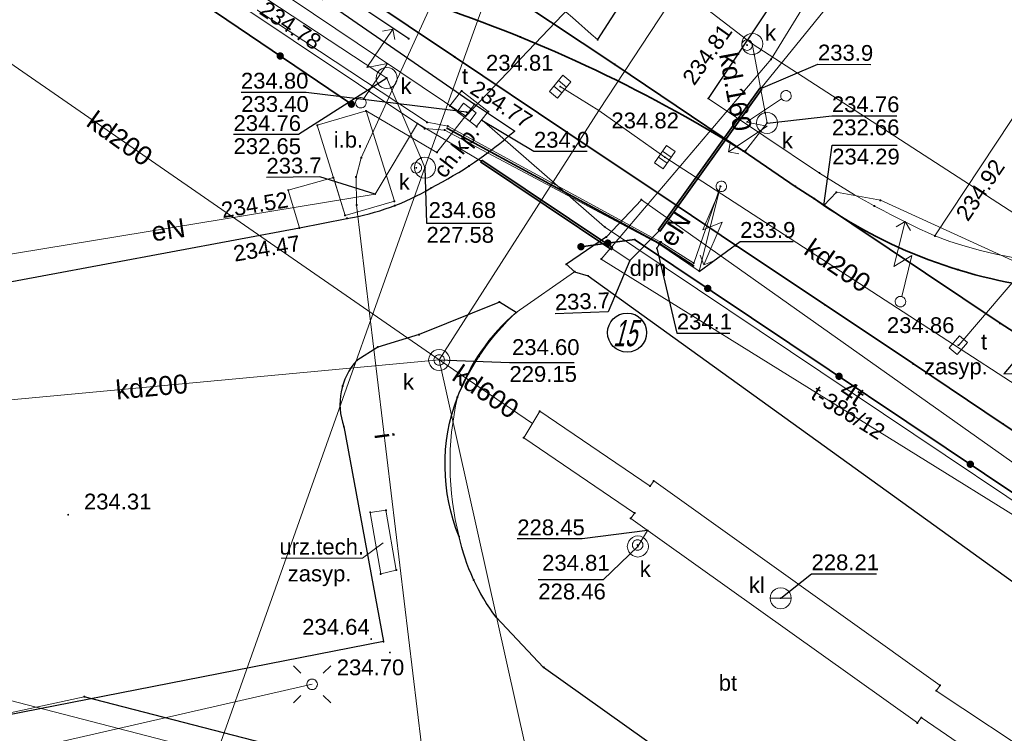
# Model space of a CAD drawing. Header units: metres. Extents: x 6603648 to 6604252, y 5739748 to 5740166.
# Tile 16 of 98: x 6603745 to 6603792, y 5739862 to 5739896. Entities that reach past the tile are written whole.
import ezdxf
from ezdxf.enums import TextEntityAlignment as Align

# ---------------------------------------------------------------- set-up
doc = ezdxf.new("R2010")
doc.units = ezdxf.units.M
doc.layers.get('0').update_dxf_attribs({"color": 252, "linetype": 'CONTINUOUS'})
for name, color, linetype, lineweight in [('GSLKOG', 252, 'CONTINUOUS', 35), ('GSLKOU', 252, 'CONTINUOUS', 18), ('GSLKRW', 252, 'CONTINUOUS', 25), ('GSLTTR', 252, 'CONTINUOUS', 35), ('GSPPRB', 252, 'CONTINUOUS', 18), ('GSPWPS', 252, 'CONTINUOUS', 13), ('GSPWPS_O', 252, 'CONTINUOUS', 13), ('GSSIIN', 252, 'CONTINUOUS', 18), ('GSSIIN_O', 252, 'CONTINUOUS', 18), ('GSSINN', 252, 'CONTINUOUS', 18), ('GSSINN_O', 252, 'CONTINUOUS', 18), ('GSSKOA', 252, 'CONTINUOUS', 18), ('GSSKOD', 252, 'CONTINUOUS', 18), ('GSSKOD_O', 252, 'CONTINUOUS', 18), ('GULENN', 252, 'CONTINUOUS', 18), ('GULENN_O', 252, 'CONTINUOUS', 18), ('GULEOR', 252, 'CONTINUOUS', 35), ('GULESN', 252, 'CONTINUOUS', 18), ('GULIPR', 252, 'CONTINUOUS', 18), ('GULIPR_O', 252, 'CONTINUOUS', 18), ('GULKDP', 252, 'CONTINUOUS', 18), ('GULKDP_O', 252, 'CONTINUOUS', 18), ('GULKOP', 252, 'CONTINUOUS', 18), ('GULKSP', 252, 'CONTINUOUS', 18), ('GULTPR', 252, 'CONTINUOUS', 18), ('GULTPR_O', 252, 'CONTINUOUS', 18), ('GUPENP_O', 252, 'CONTINUOUS', 18), ('GUPISL', 252, 'CONTINUOUS', 18), ('GUPKKS', 252, 'CONTINUOUS', 18), ('GUPKOL', 252, 'CONTINUOUS', 18), ('GUPKOL_O', 252, 'CONTINUOUS', 18), ('GUPKSD', 252, 'CONTINUOUS', 18), ('GUPKSD_O', 252, 'CONTINUOUS', 18), ('GUPKWZ', 252, 'CONTINUOUS', 18), ('GUPKWZ_O', 252, 'CONTINUOUS', 18), ('GUPTWZ', 252, 'CONTINUOUS', 18), ('GUPTWZ_O', 252, 'CONTINUOUS', 18), ('GUSIKP', 252, 'CONTINUOUS', 18), ('GZLTPR', 252, 'CONTINUOUS', 18), ('GZLTPR_O', 252, 'CONTINUOUS', 18)]:
    doc.layers.add(name, color=color, linetype=linetype, lineweight=lineweight)
for name, color, linetype in [('GUPESH', 252, 'CONTINUOUS'), ('GUPESH_O', 252, 'CONTINUOUS'), ('GUPKSH', 252, 'CONTINUOUS'), ('GUPKSH_O', 252, 'CONTINUOUS'), ('GUPTSH', 252, 'CONTINUOUS'), ('GUPTSH_O', 252, 'CONTINUOUS'), ('GUPZSH', 252, 'CONTINUOUS')]:
    doc.layers.add(name, color=color, linetype=linetype)
doc.styles.add('Arial', font='arial.ttf')
doc.styles.add('GEOS_050', font='GEOS_050', dxfattribs={"oblique": 15, "height": 2.5})

# ---------------------------------------------------------------- blocks, each defined once
blk = doc.blocks.new('GSPPRB0')
blk.add_lwpolyline([(-0.007955, 0.0225), (0.007955, 0.0225), (0.0225, 0.007955), (0.0225, -0.007955), (0.007955, -0.0225), (-0.007955, -0.0225), (-0.0225, -0.007955), (-0.0225, 0.007955)], close=True)
blk = doc.blocks.new('GSPWPS1')
blk.add_hatch(color=256).paths.add_polyline_path([(0, 0.045), (-0.011647, 0.043467), (-0.0225, 0.038971), (-0.03182, 0.03182), (-0.038971, 0.0225), (-0.043467, 0.011647), (-0.045, 0), (-0.043467, -0.011647), (-0.038971, -0.0225), (-0.03182, -0.03182), (-0.0225, -0.038971), (-0.011647, -0.043467), (0, -0.045), (0.011647, -0.043467), (0.0225, -0.038971), (0.03182, -0.03182), (0.038971, -0.0225), (0.043467, -0.011647), (0.045, 0), (0.043467, 0.011647), (0.038971, 0.0225), (0.03182, 0.03182), (0.0225, 0.038971), (0.011647, 0.043467)])
blk = doc.blocks.new('GUPISL1_5')
for points in [[(3.396745, 1.05234), (3.75, 0.7), (3.396745, 0.34766)], [(0.25, 0), (2.25, 0), (1.55, 0.7), (3.75, 0.7)]]:
    blk.add_lwpolyline(points)
blk.add_lwpolyline([(0.25, 0), (0.241481, -0.064705), (0.216506, -0.125), (0.176777, -0.176777), (0.125, -0.216506), (0.064705, -0.241481), (0, -0.25), (-0.064705, -0.241481), (-0.125, -0.216506), (-0.176777, -0.176777), (-0.216506, -0.125), (-0.241481, -0.064705), (-0.25, 0), (-0.241481, 0.064705), (-0.216506, 0.125), (-0.176777, 0.176777), (-0.125, 0.216506), (-0.064705, 0.241481), (0, 0.25), (0.064705, 0.241481), (0.125, 0.216506), (0.176777, 0.176777), (0.216506, 0.125), (0.241481, 0.064705)], close=True)
blk = doc.blocks.new('GUPISL1_4')
blk.add_lwpolyline([(0.25, 0), (0.241481, -0.064705), (0.216506, -0.125), (0.176777, -0.176777), (0.125, -0.216506), (0.064705, -0.241481), (0, -0.25), (-0.064705, -0.241481), (-0.125, -0.216506), (-0.176777, -0.176777), (-0.216506, -0.125), (-0.241481, -0.064705), (-0.25, 0), (-0.241481, 0.064705), (-0.216506, 0.125), (-0.176777, 0.176777), (-0.125, 0.216506), (-0.064705, 0.241481), (0, 0.25), (0.064705, 0.241481), (0.125, 0.216506), (0.176777, 0.176777), (0.216506, 0.125), (0.241481, 0.064705)], close=True)
blk = doc.blocks.new('GUPISL1_10')
for points in [[(-0.883883, 0.883883), (-0.53033, 0.53033)], [(0.883883, 0.883883), (0.53033, 0.53033)], [(-0.883883, -0.883883), (-0.53033, -0.53033)], [(0.883883, -0.883883), (0.53033, -0.53033)]]:
    blk.add_lwpolyline(points)
blk.add_lwpolyline([(0.25, 0), (0.234922, -0.085505), (0.19151, -0.160697), (0.125, -0.216507), (0.064705, -0.241482), (0, -0.25), (-0.064705, -0.241482), (-0.125, -0.216507), (-0.183262, -0.170042), (-0.225242, -0.10847), (-0.247207, -0.03726), (-0.247207, 0.03726), (-0.225242, 0.10847), (-0.183262, 0.170042), (-0.125, 0.216507), (-0.05563, 0.243732), (0.018682, 0.2493), (0.091335, 0.232718), (0.155872, 0.195458), (0.20656, 0.14083), (0.238893, 0.07369)], close=True)
blk = doc.blocks.new('GUPESH1')
blk.add_hatch(color=256).paths.add_polyline_path([(0, 0.045), (-0.011647, 0.043467), (-0.0225, 0.038971), (-0.03182, 0.03182), (-0.038971, 0.0225), (-0.043467, 0.011647), (-0.045, 0), (-0.043467, -0.011647), (-0.038971, -0.0225), (-0.03182, -0.03182), (-0.0225, -0.038971), (-0.011647, -0.043467), (0, -0.045), (0.011647, -0.043467), (0.0225, -0.038971), (0.03182, -0.03182), (0.038971, -0.0225), (0.043467, -0.011647), (0.045, 0), (0.043467, 0.011647), (0.038971, 0.0225), (0.03182, 0.03182), (0.0225, 0.038971), (0.011647, 0.043467)])
blk = doc.blocks.new('GUPKOL1')
blk.add_lwpolyline([(0.5, 0), (0.482963, -0.12941), (0.433013, -0.25), (0.353553, -0.353553), (0.25, -0.433013), (0.12941, -0.482963), (0, -0.5), (-0.12941, -0.482963), (-0.25, -0.433013), (-0.353553, -0.353553), (-0.433013, -0.25), (-0.482963, -0.12941), (-0.5, 0), (-0.482963, 0.12941), (-0.433013, 0.25), (-0.353553, 0.353553), (-0.25, 0.433013), (-0.12941, 0.482963), (0, 0.5), (0.12941, 0.482963), (0.25, 0.433013), (0.353553, 0.353553), (0.433013, 0.25), (0.482963, 0.12941)], close=True)
blk.add_lwpolyline([(0, 0.5), (0, -0.5)])
blk = doc.blocks.new('GUPKKS1')
blk.add_lwpolyline([(0.5, -0.25), (-0.5, -0.25), (-0.5, 0.25), (0.5, 0.25)], close=True)
for points in [[(-0.175, -0.25), (-0.175, 0.25)], [(0.175, -0.25), (0.175, 0.25)]]:
    blk.add_lwpolyline(points)
blk = doc.blocks.new('GUPKWZ1_1')
blk.add_lwpolyline([(0.25, 0), (0.241481, -0.064705), (0.216506, -0.125), (0.176777, -0.176777), (0.125, -0.216506), (0.064705, -0.241481), (0, -0.25), (-0.064705, -0.241481), (-0.125, -0.216506), (-0.176777, -0.176777), (-0.216506, -0.125), (-0.241481, -0.064705), (-0.25, 0), (-0.241481, 0.064705), (-0.216506, 0.125), (-0.176777, 0.176777), (-0.125, 0.216506), (-0.064705, 0.241481), (0, 0.25), (0.064705, 0.241481), (0.125, 0.216506), (0.176777, 0.176777), (0.216506, 0.125), (0.241481, 0.064705)], close=True)
blk = doc.blocks.new('GUPKSD1_1')
blk.add_lwpolyline([(0.5, 0), (0.482963, -0.12941), (0.433013, -0.25), (0.353553, -0.353553), (0.25, -0.433013), (0.12941, -0.482963), (0, -0.5), (-0.12941, -0.482963), (-0.25, -0.433013), (-0.353553, -0.353553), (-0.433013, -0.25), (-0.482963, -0.12941), (-0.5, 0), (-0.482963, 0.12941), (-0.433013, 0.25), (-0.353553, 0.353553), (-0.25, 0.433013), (-0.12941, 0.482963), (0, 0.5), (0.12941, 0.482963), (0.25, 0.433013), (0.353553, 0.353553), (0.433013, 0.25), (0.482963, 0.12941)], close=True)
blk = doc.blocks.new('GUPTWZ1_3')
blk.add_lwpolyline([(0.375, -0.25), (-0.375, -0.25), (-0.375, 0.25), (0.375, 0.25)], close=True)
blk = doc.blocks.new('GUPTSH1')
blk.add_hatch(color=256).paths.add_polyline_path([(0, 0.045), (-0.011647, 0.043467), (-0.0225, 0.038971), (-0.03182, 0.03182), (-0.038971, 0.0225), (-0.043467, 0.011647), (-0.045, 0), (-0.043467, -0.011647), (-0.038971, -0.0225), (-0.03182, -0.03182), (-0.0225, -0.038971), (-0.011647, -0.043467), (0, -0.045), (0.011647, -0.043467), (0.0225, -0.038971), (0.03182, -0.03182), (0.038971, -0.0225), (0.043467, -0.011647), (0.045, 0), (0.043467, 0.011647), (0.038971, 0.0225), (0.03182, 0.03182), (0.0225, 0.038971), (0.011647, 0.043467)])
blk = doc.blocks.new('GUPKSH1')
blk.add_hatch(color=256).paths.add_polyline_path([(0, 0.045), (-0.011647, 0.043467), (-0.0225, 0.038971), (-0.03182, 0.03182), (-0.038971, 0.0225), (-0.043467, 0.011647), (-0.045, 0), (-0.043467, -0.011647), (-0.038971, -0.0225), (-0.03182, -0.03182), (-0.0225, -0.038971), (-0.011647, -0.043467), (0, -0.045), (0.011647, -0.043467), (0.0225, -0.038971), (0.03182, -0.03182), (0.038971, -0.0225), (0.043467, -0.011647), (0.045, 0), (0.043467, 0.011647), (0.038971, 0.0225), (0.03182, 0.03182), (0.0225, 0.038971), (0.011647, 0.043467)])
blk = doc.blocks.new('GUPZSH1')
blk.add_hatch(color=256).paths.add_polyline_path([(0, 0.045), (-0.011647, 0.043467), (-0.0225, 0.038971), (-0.03182, 0.03182), (-0.038971, 0.0225), (-0.043467, 0.011647), (-0.045, 0), (-0.043467, -0.011647), (-0.038971, -0.0225), (-0.03182, -0.03182), (-0.0225, -0.038971), (-0.011647, -0.043467), (0, -0.045), (0.011647, -0.043467), (0.0225, -0.038971), (0.03182, -0.03182), (0.038971, -0.0225), (0.043467, -0.011647), (0.045, 0), (0.043467, 0.011647), (0.038971, 0.0225), (0.03182, 0.03182), (0.0225, 0.038971), (0.011647, 0.043467)])
blk = doc.blocks.new('GSLKOG2')
blk.add_hatch(color=256).paths.add_polyline_path([(0, 0.175), (-0.045293, 0.169037), (-0.0875, 0.151554), (-0.123744, 0.123744), (-0.151554, 0.0875), (-0.169037, 0.045293), (-0.175, 0), (-0.169037, -0.045293), (-0.151554, -0.0875), (-0.123744, -0.123744), (-0.0875, -0.151554), (-0.045293, -0.169037), (0, -0.175), (0.045293, -0.169037), (0.0875, -0.151554), (0.123744, -0.123744), (0.151554, -0.0875), (0.169037, -0.045293), (0.175, 0), (0.169037, 0.045293), (0.151554, 0.0875), (0.123744, 0.123744), (0.0875, 0.151554), (0.045293, 0.169037)])
blk = doc.blocks.new('GSLKOG1')
blk.add_hatch(color=256).paths.add_polyline_path([(0, 0.175), (-0.045293, 0.169037), (-0.0875, 0.151554), (-0.123744, 0.123744), (-0.151554, 0.0875), (-0.169037, 0.045293), (-0.175, 0), (-0.169037, -0.045293), (-0.151554, -0.0875), (-0.123744, -0.123744), (-0.0875, -0.151554), (-0.045293, -0.169037), (0, -0.175), (0.045293, -0.169037), (0.0875, -0.151554), (0.123744, -0.123744), (0.151554, -0.0875), (0.169037, -0.045293), (0.175, 0), (0.169037, 0.045293), (0.151554, 0.0875), (0.123744, 0.123744), (0.0875, 0.151554), (0.045293, 0.169037)])

msp = doc.modelspace()

# ---------------------------------------------------------------- linework, layer by layer
msp.add_circle((6603774.028, 5739881.418), 0.928)
at = {"layer": 'GSLKOG'}
for points in [[(6603760.94, 5739892.26), (6603735.55, 5739909.45), (6603725.94, 5739907.87)], [(6603771.837, 5739885.495), (6603774.387, 5739885.838), (6603818.72, 5739856.164), (6603817.45, 5739847.15)]]:
    msp.add_lwpolyline(points, dxfattribs=at)
at = {"layer": 'GSLKOU'}
for points in [[(6603772.625, 5739895.324, -0.005819), (6603763.184, 5739903.767)], [(6603810.193, 5739891.386, -0.31729), (6603788.64, 5739886.01)]]:
    msp.add_lwpolyline(points, format="xyb", dxfattribs=at)
msp.add_lwpolyline([(6603774.708, 5739887.725), (6603796.564, 5739872.269)], dxfattribs=at)
at = {"layer": 'GSLKRW'}
for points in [[(6603797.545, 5739963.937), (6603797.597, 5739951.365), (6603797.824, 5739944.519), (6603797.65, 5739941.89, -0.160585), (6603793.59, 5739926.67), (6603785.87, 5739915.19), (6603775.52, 5739899.78), (6603774.38, 5739898.07), (6603772.625, 5739895.324)], [(6603826.013, 5739945.904), (6603814.481, 5739928.909, 0.079546), (6603808.945, 5739930.119, 0.011286), (6603807.295, 5739930.136, 0.067472), (6603805.506, 5739930.07, 0.078435), (6603803.539, 5739929.4, 0.044421), (6603802.56, 5739928.77, 0.081804), (6603800.72, 5739926.69), (6603799.06, 5739924.19), (6603797.72, 5739922.25), (6603792.72, 5739914.73), (6603791.25, 5739912.51), (6603777.88, 5739892.53)], [(6603718.75, 5739939.7, 0.173766), (6603718.23, 5739937.86), (6603719.79, 5739928.93, 0.048284), (6603722.84, 5739921.11), (6603722.94, 5739920.67), (6603724.77, 5739911.4), (6603725.34, 5739910.66), (6603730.11, 5739887.52, 0.604875), (6603737.09, 5739882.41), (6603758.47, 5739886.39), (6603760.73, 5739886.84, 0.095034), (6603764.73, 5739888.29, 0.063081), (6603768.68, 5739890.98), (6603766.78, 5739892.25), (6603757.68, 5739898.54)], [(6603746.28, 5739906.71, -0.027127), (6603753.77, 5739902.01), (6603758.06, 5739899.12), (6603763.66, 5739895.37)], [(6603774.708, 5739887.725), (6603773.043, 5739885.961), (6603771.149, 5739884.663), (6603771.536, 5739884.31), (6603772.18, 5739884.113), (6603796.051, 5739866.918, -0.084749), (6603797.42, 5739865.005, -0.077718), (6603798.303, 5739861.357)], [(6603785.55, 5739854.5), (6603770.063, 5739865.527), (6603767.814, 5739867.913, -0.108677), (6603766.057, 5739871.728, -0.190243), (6603765.974, 5739878.348, -0.108813), (6603768.764, 5739882.374), (6603767.964, 5739882.868), (6603764.154, 5739881.322), (6603762.196, 5739880.733), (6603761.198, 5739880.102, 0.275936), (6603760.581, 5739876.959), (6603762.466, 5739866.755), (6603735.157, 5739861.407)], [(6603740.19, 5739862.4), (6603790.82, 5739849.22), (6603792.04, 5739853.77, -0.243725), (6603785.55, 5739854.5), (6603748.26, 5739864.14)]]:
    msp.add_lwpolyline(points, format="xyb", dxfattribs=at)
at = {"layer": 'GSLTTR'}
for points in [[(6603718.42, 5740042.85), (6603711, 5740031.78, 0.197873), (6603707.46, 5740012.99, -0.000264), (6603710.44, 5739997.78), (6603712.7, 5739986.28), (6603715.02, 5739974.46), (6603717.56, 5739961.64), (6603718.76, 5739955.43, -0.02115), (6603719.33, 5739951.98, -0.01537), (6603719.71, 5739948.05), (6603720.01, 5739939.11), (6603720.48, 5739933.6, 0.063458), (6603722.5, 5739925.36, 0.103455), (6603728.15, 5739916.98, 0.087138), (6603735.69, 5739911.88, -0.009366), (6603746.49, 5739907.17), (6603750.35, 5739904.88), (6603754.05, 5739902.42, 0.04307), (6603764.13, 5739897.21, -0.0617), (6603779.54, 5739890.04)], [(6603836.72, 5739937.65), (6603835.18, 5739935.33), (6603829.2, 5739926.38), (6603825.54, 5739920.03, 0.007558), (6603822.77, 5739913.35, -0.038789), (6603817.38, 5739899.88), (6603815.03, 5739895.81, -0.027932), (6603812.44, 5739892.13, -0.063952), (6603808.95, 5739888.26, -0.065921), (6603804.58, 5739885.39, -0.066599), (6603799.58, 5739883.75, -0.065603), (6603794.35, 5739883.48, -0.131737), (6603782.92, 5739887.77)], [(6603825.79, 5739858.98), (6603818, 5739864.29), (6603811.42, 5739868.7), (6603802.04, 5739874.99), (6603801.49, 5739875.36), (6603799.15, 5739876.91), (6603792.62, 5739881.29), (6603791.73, 5739881.86), (6603782.92, 5739887.77), (6603782.01, 5739888.36), (6603779.54, 5739890.04), (6603778.54, 5739890.71), (6603773.44, 5739894.15), (6603768.84, 5739897.19), (6603767.96, 5739897.79), (6603763.99, 5739900.47), (6603761.3, 5739902.23), (6603759.56, 5739903.43), (6603758.67, 5739904.01), (6603754.46, 5739906.84), (6603752.05, 5739908.44), (6603750.39, 5739909.54), (6603749.51, 5739910.14), (6603745.17, 5739913.05, -0.023956)], [(6603742.91, 5739909.87), (6603747.27, 5739906.96), (6603750.35, 5739904.88), (6603754.05, 5739902.42), (6603756.43, 5739900.81), (6603761.44, 5739897.46), (6603765.84, 5739894.5), (6603771.17, 5739890.94), (6603776.36, 5739887.46), (6603779.22, 5739885.53), (6603783.43, 5739882.73), (6603787.62, 5739879.93), (6603791.88, 5739877.08), (6603796.09, 5739874.27), (6603800.25, 5739871.48), (6603804.42, 5739868.7), (6603808.62, 5739865.88), (6603813.35, 5739862.72), (6603824.47, 5739855.25, 0.050662), (6603829.91, 5739852.14, 0.049316), (6603835.37, 5739850.3, 0.031553), (6603844.67, 5739849.35), (6603855.71, 5739848.67), (6603871.3, 5739847.64)]]:
    msp.add_lwpolyline(points, format="xyb", dxfattribs=at)
at = {"layer": 'GSSIIN'}
msp.add_lwpolyline([(6603762.98, 5739887.65), (6603761.64, 5739891.94), (6603759.32, 5739891.26), (6603760.64, 5739886.98)], close=True, dxfattribs=at)
at = {"layer": 'GSSINN'}
msp.add_lwpolyline([(6603768.764, 5739882.374, 0.131506), (6603765.974, 5739878.348, 0.118877), (6603766.057, 5739871.728, 0.108677), (6603767.814, 5739867.913), (6603770.063, 5739865.527), (6603785.55, 5739854.5, 0.243725), (6603792.04, 5739853.77), (6603792.989, 5739854.064), (6603794.605, 5739855.257), (6603797.146, 5739858.719), (6603798.303, 5739861.357, 0.037563), (6603798.017, 5739863.157, 0.155496), (6603796.051, 5739866.918), (6603772.18, 5739884.113), (6603771.536, 5739884.31)], format="xyb", close=True, dxfattribs=at)
msp.add_lwpolyline([(6603761.833, 5739872.884), (6603762.581, 5739872.989), (6603763.068, 5739870.148), (6603762.332, 5739869.963)], close=True, dxfattribs=at)
at = {"layer": 'GSSINN_O', "flags": 128}
msp.add_lwpolyline([(6603762.446, 5739871.438), (6603761.463, 5739870.714), (6603757.603, 5739870.714)], dxfattribs=at)
at = {"layer": 'GSSKOA'}
for points in [[(6603791.25, 5739912.51), (6603801.67, 5739905.73), (6603788.64, 5739886.01, -0.039656), (6603783.16, 5739888.99), (6603777.88, 5739892.53)], [(6603740.19, 5739862.4), (6603790.82, 5739849.22), (6603792.04, 5739853.77, -0.243725), (6603785.55, 5739854.5), (6603748.26, 5739864.14)]]:
    msp.add_lwpolyline(points, format="xyb", close=True, dxfattribs=at)
at = {"layer": 'GSSKOD'}
msp.add_lwpolyline([(6603760.086, 5739888.776), (6603757.94, 5739888.18), (6603758.47, 5739886.39), (6603760.73, 5739886.84, 0.095034), (6603764.73, 5739888.29, 0.063081), (6603768.68, 5739890.98), (6603766.78, 5739892.25), (6603765, 5739889.97), (6603761.64, 5739891.94), (6603762.98, 5739887.65), (6603760.64, 5739886.98)], format="xyb", close=True, dxfattribs=at)
at = {"layer": 'GULENN'}
for points in [[(6603780.383, 5739893.009), (6603792.624, 5739908.097)], [(6603732.564, 5739887.924), (6603733.183, 5739884.472), (6603736.239, 5739883.743), (6603743.88, 5739885), (6603743.907, 5739884.437), (6603743.88, 5739885), (6603762.07, 5739887.991), (6603764.073, 5739891.342), (6603767.1, 5739889.562)], [(6603773.325, 5739885.396), (6603774.156, 5739884.843), (6603775.548, 5739886.251)], [(6603775.44, 5739885.42), (6603775.64, 5739885.73)], [(6603721.982, 5739872.465), (6603723.619, 5739872.588), (6603725.921, 5739873.024), (6603728.394, 5739873.444), (6603732.439, 5739871.235), (6603732.82, 5739868.192), (6603734.828, 5739860.851), (6603737.849, 5739860.821), (6603738.962, 5739860.673), (6603740.335, 5739860.45), (6603759.076, 5739864.727)]]:
    msp.add_lwpolyline(points, dxfattribs=at)
at = {"layer": 'GULEOR'}
for points in [[(6603780.343, 5739893.038), (6603775.507, 5739886.28)], [(6603775.589, 5739886.222), (6603780.424, 5739892.98)], [(6603765.5, 5739891.11), (6603775.53, 5739885.66), (6603777.18, 5739884.6)], [(6603773.297, 5739885.355), (6603767.072, 5739889.521)], [(6603767.127, 5739889.604), (6603773.352, 5739885.438)]]:
    msp.add_lwpolyline(points, dxfattribs=at)
at = {"layer": 'GULESN'}
for points in [[(6603742.51, 5739905.75), (6603764.42, 5739891.1), (6603765.37, 5739891.03), (6603775.54, 5739885.63), (6603777.45, 5739884.34), (6603778.46, 5739888.37), (6603778.505, 5739888.358)], [(6603742.59, 5739905.88), (6603764.53, 5739891.4), (6603765.52, 5739891.22), (6603775.6, 5739885.72), (6603777.19, 5739884.72), (6603778.46, 5739888.37), (6603778.505, 5739888.358)]]:
    msp.add_lwpolyline(points, dxfattribs=at)
at = {"layer": 'GULIPR'}
msp.add_lwpolyline([(6603788.62, 5739934.87), (6603772.21, 5739908.02), (6603771.64, 5739907.58), (6603770.48, 5739907.2), (6603769.71, 5739906.87), (6603768.93, 5739906.16), (6603761.41, 5739889.72), (6603761.16, 5739888.8), (6603761.19, 5739887.47), (6603765.51, 5739851.59)], dxfattribs=at)
at = {"layer": 'GULKDP'}
for points in [[(6603777.757, 5739819.752), (6603779.27, 5739834.54), (6603781.34, 5739854.48), (6603739.85, 5739865.22), (6603725.67, 5739897.5), (6603719.16, 5739923.08), (6603711.57, 5739952.81), (6603705.46, 5739984.06), (6603699.45, 5740014.69), (6603703.39, 5740065.66), (6603707.55, 5740115.42), (6603711.278, 5740161.991)], [(6603765.109, 5739880.121), (6603772.693, 5739891.955), (6603808.053, 5739945.704)], [(6603764.434, 5739889.248), (6603764.24, 5739889.71), (6603762.82, 5739893.04), (6603762.62, 5739893.5), (6603762.2, 5739893.78), (6603751.71, 5739900.7), (6603751.29, 5739900.98), (6603750.86, 5739901.24), (6603734.63, 5739910.94)], [(6603724.394, 5739908.27), (6603743.024, 5739895.39), (6603765.109, 5739880.121)], [(6603990.419, 5739850.718), (6603970.741, 5739851.771), (6603969.771, 5739851.904), (6603946.905, 5739853.447), (6603945.872, 5739853.066), (6603933.785, 5739854.314), (6603912.107, 5739855.46), (6603897.847, 5739856.128), (6603898.732, 5739857.042), (6603897.847, 5739856.128), (6603875, 5739857.198), (6603834.465, 5739859.186), (6603804.951, 5739878.959), (6603779.971, 5739895.121), (6603766.206, 5739905.698), (6603764.477, 5739907.103)], [(6603779.65, 5739890.05), (6603780.36, 5739890.97), (6603780.67, 5739891.37), (6603780.58, 5739891.86), (6603780.06, 5739894.63), (6603779.971, 5739895.121)], [(6603772.693, 5739891.955), (6603770.851, 5739893.094)], [(6603796.097, 5739876.591), (6603775.818, 5739889.746), (6603772.693, 5739891.955)], [(6603783.366, 5739887.458), (6603783.963, 5739888.08), (6603786.051, 5739887.702), (6603793.4, 5739884.358), (6603797.487, 5739881.56), (6603804.106, 5739877.191)], [(6603765.109, 5739880.121), (6603737.813, 5739877.573)], [(6603797.486, 5739857.225), (6603769.66, 5739859.708), (6603765.109, 5739880.121)], [(6603769.533, 5739877.112), (6603765.109, 5739880.121)]]:
    msp.add_lwpolyline(points, dxfattribs=at)
at = {"layer": 'GULKOP'}
msp.add_lwpolyline([(6603774.539, 5739871.268), (6603775.003, 5739872.027)], dxfattribs=at)
at = {"layer": 'GULKSP'}
msp.add_lwpolyline([(6603742.558, 5739822.097), (6603752.492, 5739855.65), (6603764.434, 5739889.248), (6603768.678, 5739901.106)], dxfattribs=at)
at = {"layer": 'GULTPR'}
for points in [[(6603691.998, 5740034.25), (6603690.62, 5740008.45), (6603694.1, 5739991.87), (6603695.95, 5739988.32), (6603695.91, 5739981.85), (6603702.28, 5739951.25), (6603704.11, 5739941.11), (6603708.156, 5739919.311), (6603708.46, 5739919.26), (6603717.09, 5739918.78), (6603727.08, 5739918.04), (6603747.81, 5739904.18), (6603766.37, 5739891.69), (6603772.61, 5739898.24), (6603784.29, 5739915.24), (6603793.11, 5739927.04), (6603801.178, 5739921.438)], [(6603798.53, 5739848.25), (6603799.34, 5739862.92), (6603796.47, 5739870.68), (6603772.96, 5739886.44), (6603767.132, 5739891.513)], [(6603795.49, 5739887.494), (6603789.77, 5739880.825)]]:
    msp.add_lwpolyline(points, dxfattribs=at)
at = {"layer": 'GUPESH_O', "flags": 128}
for points in [[(6603780.383, 5739893.009), (6603783.084, 5739894.167), (6603785.604, 5739894.143)], [(6603762.07, 5739887.991), (6603759.435, 5739888.812), (6603756.915, 5739888.783)], [(6603777.442, 5739884.317), (6603779.394, 5739885.745), (6603781.914, 5739885.745)], [(6603775.44, 5739885.42), (6603776.39, 5739881.398), (6603778.91, 5739881.398)], [(6603774.156, 5739884.843), (6603773.137, 5739882.409), (6603770.619, 5739882.304)]]:
    msp.add_lwpolyline(points, dxfattribs=at)
at = {"layer": 'GUPKSH_O', "flags": 128}
for points in [[(6603762.62, 5739893.5), (6603758.425, 5739890.816), (6603755.345, 5739890.816)], [(6603780.67, 5739891.362), (6603783.752, 5739891.71), (6603786.832, 5739891.71)], [(6603783.366, 5739887.458), (6603783.765, 5739890.321), (6603786.845, 5739890.321)], [(6603764.434, 5739889.248), (6603764.507, 5739886.606), (6603767.587, 5739886.606)], [(6603793.149, 5739880.913), (6603791.907, 5739879.466), (6603794.985, 5739879.587)], [(6603765.109, 5739880.121), (6603768.443, 5739880.001), (6603771.523, 5739880.001)], [(6603775.003, 5739872.027), (6603771.895, 5739871.628), (6603768.815, 5739871.628)], [(6603774.539, 5739871.268), (6603772.894, 5739869.679), (6603769.814, 5739869.679)], [(6603781.319, 5739868.813), (6603782.782, 5739869.969), (6603785.862, 5739869.969)]]:
    msp.add_lwpolyline(points, dxfattribs=at)
at = {"layer": 'GUPTSH_O', "flags": 128}
for points in [[(6603766.408, 5739891.88), (6603758.794, 5739892.818), (6603755.714, 5739892.818)], [(6603767.127, 5739891.5), (6603769.607, 5739890.023), (6603772.127, 5739890.023)]]:
    msp.add_lwpolyline(points, dxfattribs=at)
at = {"layer": 'GUSIKP'}
for points in [[(6603766.171, 5739892.887), (6603767.437, 5739891.909), (6603766.887, 5739891.197), (6603765.621, 5739892.175)], [(6603769.124, 5739876.431), (6603769.879, 5739877.686), (6603775.116, 5739874.132), (6603775.296, 5739874.384), (6603788.884, 5739864.674), (6603788.704, 5739864.422), (6603793.809, 5739861.032), (6603793.005, 5739859.716), (6603787.99, 5739863.145), (6603787.81, 5739862.892), (6603774.202, 5739872.602), (6603774.382, 5739872.854)]]:
    msp.add_lwpolyline(points, close=True, dxfattribs=at)
at = {"layer": 'GZLTPR'}
msp.add_lwpolyline([(6603799.34, 5739862.92), (6603798.36, 5739865.41), (6603796.25, 5739870.35), (6603772.8, 5739884.91), (6603780.86, 5739894.39), (6603790.58, 5739910.22), (6603798.08, 5739922.06), (6603800.905, 5739922.975)], dxfattribs=at)

# ---------------------------------------------------------------- block references
at = {"layer": 'GSLKOG'}
for name, p, rotation in [('GSLKOG2', (6603757.561, 5739894.548), 145.9004987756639), ('GSLKOG2', (6603757.561, 5739894.548), 145.9004987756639), ('GSLKOG1', (6603760.94, 5739892.26), 145.9004987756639), ('GSLKOG1', (6603771.837, 5739885.495), 7.660862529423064), ('GSLKOG2', (6603773.112, 5739885.667), 7.660862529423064), ('GSLKOG2', (6603773.112, 5739885.667), 7.660862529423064), ('GSLKOG2', (6603777.856, 5739883.516), 326.2038883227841), ('GSLKOG2', (6603777.856, 5739883.516), 326.2038883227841), ('GSLKOG2', (6603784.088, 5739879.345), 326.2038883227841), ('GSLKOG2', (6603784.088, 5739879.345), 326.2038883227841), ('GSLKOG2', (6603790.321, 5739875.173), 326.2038883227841), ('GSLKOG2', (6603790.321, 5739875.173), 326.2038883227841)]:
    msp.add_blockref(name, p, dxfattribs=dict(at, rotation=rotation))
at = {"layer": 'GSPPRB', "rotation": 90}
for p in [(6603763.66, 5739895.37), (6603768.96, 5739895.45), (6603772.625, 5739895.324), (6603765.84, 5739894.5), (6603780.06, 5739894.63), (6603780.86, 5739894.39), (6603773.44, 5739894.15), (6603762.2, 5739893.78), (6603762.82, 5739893.04), (6603766.171, 5739892.887), (6603777.88, 5739892.53), (6603760.94, 5739892.26), (6603765.621, 5739892.175), (6603766.78, 5739892.25), (6603761.64, 5739891.94), (6603767.437, 5739891.909), (6603780.58, 5739891.86), (6603759.32, 5739891.26), (6603764.42, 5739891.1), (6603764.53, 5739891.4), (6603765.5, 5739891.11), (6603765.52, 5739891.22), (6603766.887, 5739891.197), (6603765.37, 5739891.03), (6603768.68, 5739890.98), (6603771.17, 5739890.94), (6603778.54, 5739890.71), (6603780.36, 5739890.97), (6603761.41, 5739889.72), (6603764.24, 5739889.71), (6603765, 5739889.97), (6603779.54, 5739890.04), (6603779.65, 5739890.05), (6603766.52, 5739889.33), (6603767.1, 5739889.562), (6603760.086, 5739888.776), (6603761.16, 5739888.8), (6603783.16, 5739888.99), (6603778.46, 5739888.37), (6603782.01, 5739888.36), (6603757.94, 5739888.18), (6603764.73, 5739888.29), (6603783.963, 5739888.08), (6603761.19, 5739887.47), (6603762.98, 5739887.65), (6603763, 5739887.45), (6603774.708, 5739887.725), (6603774.708, 5739887.725), (6603776.36, 5739887.46), (6603782.92, 5739887.77), (6603785.77, 5739887.43), (6603786.051, 5739887.702), (6603760.64, 5739886.98), (6603760.73, 5739886.84), (6603772.96, 5739886.44), (6603758.47, 5739886.39), (6603773.043, 5739885.961), (6603775.548, 5739886.251), (6603788.64, 5739886.01), (6603771.837, 5739885.495), (6603774.387, 5739885.838), (6603775.53, 5739885.66), (6603775.54, 5739885.63), (6603775.6, 5739885.72), (6603779.22, 5739885.53), (6603773.325, 5739885.396), (6603771.149, 5739884.663), (6603772.8, 5739884.91), (6603777.18, 5739884.6), (6603777.19, 5739884.72), (6603771.536, 5739884.31), (6603772.18, 5739884.113), (6603777.45, 5739884.34), (6603789.74, 5739884.4), (6603767.964, 5739882.868), (6603783.43, 5739882.73), (6603768.764, 5739882.374), (6603791.73, 5739881.86), (6603764.154, 5739881.322), (6603762.196, 5739880.733), (6603761.198, 5739880.102), (6603767.005, 5739880.299), (6603787.62, 5739879.93), (6603760.522, 5739878.889), (6603765.974, 5739878.348), (6603769.879, 5739877.686), (6603791.88, 5739877.08), (6603760.581, 5739876.959), (6603769.124, 5739876.431), (6603775.296, 5739874.384), (6603775.116, 5739874.132), (6603761.833, 5739872.884), (6603762.581, 5739872.989), (6603774.202, 5739872.602), (6603774.382, 5739872.854), (6603766.057, 5739871.728), (6603763.068, 5739870.148), (6603762.332, 5739869.963), (6603766.749, 5739869.682), (6603767.814, 5739867.913), (6603762.466, 5739866.755), (6603770.063, 5739865.527), (6603788.884, 5739864.674), (6603748.26, 5739864.14), (6603788.704, 5739864.422), (6603787.99, 5739863.145), (6603787.81, 5739862.892)]:
    msp.add_blockref('GSPPRB0', p, dxfattribs=at)
at = {"layer": 'GSPWPS', "rotation": 90}
for p in [(6603777.88, 5739892.53), (6603768.68, 5739890.98), (6603757.94, 5739888.18), (6603758.47, 5739886.39), (6603788.64, 5739886.01), (6603747.497, 5739872.775), (6603761.88, 5739866.874), (6603762.77, 5739866.234)]:
    msp.add_blockref('GSPWPS1', p, dxfattribs=at)
at = {"layer": 'GUPESH', "rotation": 90}
for p in [(6603780.383, 5739893.009), (6603764.073, 5739891.342), (6603764.42, 5739891.1), (6603764.53, 5739891.4), (6603765.5, 5739891.11), (6603765.52, 5739891.22), (6603765.37, 5739891.03), (6603762.07, 5739887.991), (6603775.53, 5739885.66), (6603775.54, 5739885.63), (6603775.6, 5739885.72), (6603775.64, 5739885.73), (6603773.325, 5739885.396), (6603775.44, 5739885.42), (6603774.16, 5739884.84), (6603777.18, 5739884.6), (6603777.19, 5739884.72), (6603777.45, 5739884.34)]:
    msp.add_blockref('GUPESH1', p, dxfattribs=at)
at = {"layer": 'GUPISL'}
for name, p, rotation in [('GUPISL1_5', (6603761.39, 5739892.33), 55.88771985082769), ('GUPISL1_5', (6603781.57, 5739892.66), 213.7257249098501), ('GUPISL1_5', (6603778.505, 5739888.358), 246.8547378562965), ('GUPISL1_5', (6603787.003, 5739882.888), 76.16057764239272), ('GUPISL1_10', (6603759.076, 5739864.727), 90), ('GUPISL1_4', (6603759.076, 5739864.727), 90)]:
    msp.add_blockref(name, p, dxfattribs=dict(at, rotation=rotation))
at = {"layer": 'GUPKKS'}
for p, rotation in [((6603770.851, 5739893.094), 50.36285837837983), ((6603775.818, 5739889.746), 55.85721622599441)]:
    msp.add_blockref('GUPKKS1', p, dxfattribs=dict(at, rotation=rotation))
at = {"layer": 'GUPKOL', "rotation": 90}
msp.add_blockref('GUPKOL1', (6603781.319, 5739868.813), dxfattribs=at)
at = {"layer": 'GUPKSD', "rotation": 90}
for p in [(6603779.971, 5739895.121), (6603762.62, 5739893.5), (6603780.67, 5739891.37), (6603764.434, 5739889.248), (6603765.109, 5739880.121), (6603774.539, 5739871.268)]:
    msp.add_blockref('GUPKSD1_1', p, dxfattribs=at)
at = {"layer": 'GUPKSH', "rotation": 90}
for p in [(6603779.722, 5739895.066), (6603779.971, 5739895.121), (6603780.06, 5739894.63), (6603762.62, 5739893.5), (6603762.82, 5739893.04), (6603770.851, 5739893.094), (6603780.58, 5739891.86), (6603780.67, 5739891.37), (6603780.36, 5739890.97), (6603764.24, 5739889.71), (6603775.818, 5739889.746), (6603779.65, 5739890.05), (6603764.02, 5739889.24), (6603764.434, 5739889.248), (6603783.366, 5739887.458), (6603786.051, 5739887.702), (6603765.109, 5739880.121), (6603765.109, 5739880.121), (6603775.003, 5739872.027), (6603774.527, 5739871.338), (6603774.539, 5739871.268), (6603781.319, 5739868.813)]:
    msp.add_blockref('GUPKSH1', p, dxfattribs=at)
at = {"layer": 'GUPKWZ', "rotation": 90}
for p in [(6603779.722, 5739895.066), (6603764.02, 5739889.24), (6603765.109, 5739880.121), (6603774.527, 5739871.338)]:
    msp.add_blockref('GUPKWZ1_1', p, dxfattribs=at)
at = {"layer": 'GUPTSH', "rotation": 90}
for p in [(6603766.37, 5739891.69), (6603766.41, 5739891.88), (6603766.412, 5739891.881), (6603767.132, 5739891.513), (6603789.753, 5739880.826)]:
    msp.add_blockref('GUPTSH1', p, dxfattribs=at)
at = {"layer": 'GUPTWZ'}
for p, rotation in [((6603766.41, 5739891.88), 323.2780523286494), ((6603789.753, 5739880.826), 229.6873169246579)]:
    msp.add_blockref('GUPTWZ1_3', p, dxfattribs=dict(at, rotation=rotation))
at = {"layer": 'GUPZSH', "rotation": 90}
for p in [(6603761.41, 5739889.72), (6603761.19, 5739887.47)]:
    msp.add_blockref('GUPZSH1', p, dxfattribs=at)

# ---------------------------------------------------------------- texts
at = {"style": 'GEOS_050', "oblique": 15, "width": 0.6}
msp.add_text('15', height=1.25, rotation=360, dxfattribs=at).set_placement((6603773.356, 5739880.774))
at = {"layer": 'GSPWPS_O', "style": 'Arial'}
for s, rotation, p in [('234.78', 326.1407, (6603756.517, 5739896.581)), ('234.81', 54.7294, (6603777.214, 5739893.103)), ('234.77', 327.0323, (6603766.514, 5739892.812)), ('234.92', 56.0405, (6603790.206, 5739886.652)), ('234.52', 9.4164, (6603754.834, 5739886.852)), ('234.47', 9.4989, (6603755.406, 5739884.785)), ('234.31', 360, (6603748.247, 5739873.025)), ('234.64', 360, (6603758.607, 5739867.078)), ('234.70', 360, (6603760.246, 5739865.158))]:
    msp.add_text(s, height=0.75, rotation=rotation, dxfattribs=at).set_placement(p)
at = {"layer": 'GSSIIN_O', "style": 'Arial'}
msp.add_text('i.b.', height=0.75, rotation=360, dxfattribs=at).set_placement((6603760.801, 5739890.199), align=Align.CENTER)
at = {"layer": 'GSSINN_O', "style": 'Arial'}
for s, p in [('urz.tech.', (6603759.533, 5739870.887)), ('zasyp.', (6603759.432, 5739869.61)), ('bt', (6603778.815, 5739864.421))]:
    msp.add_text(s, height=0.75, rotation=360, dxfattribs=at).set_placement(p, align=Align.CENTER)
at = {"layer": 'GSSKOD_O', "style": 'Arial'}
msp.add_text('ch.kp.', height=0.75, rotation=52.5773, dxfattribs=at).set_placement((6603766.223, 5739889.805), align=Align.CENTER)
at = {"layer": 'GULENN_O', "style": 'Arial'}
for rotation, p in [(57.1715, (6603776.667, 5739886.093)), (8.192, (6603752.313, 5739885.856))]:
    msp.add_text('eN', height=0.9, rotation=rotation, dxfattribs=at).set_placement(p, align=Align.CENTER)
at = {"layer": 'GULIPR_O', "style": 'Arial'}
msp.add_text('i', height=0.9, rotation=277.6446, dxfattribs=at).set_placement((6603762.049, 5739876.464), align=Align.CENTER)
at = {"layer": 'GULKDP_O', "style": 'Arial'}
for s, rotation, p in [('kd.160', 280.5552, (6603778.738, 5739892.77)), ('kd200', 324.1905, (6603749.688, 5739890.266)), ('kd200', 325.8767, (6603783.774, 5739884.228)), ('kd600', 325.7863, (6603767.068, 5739878.244)), ('kd200', 5.3316, (6603751.503, 5739878.399))]:
    msp.add_text(s, height=0.9, rotation=rotation, dxfattribs=at).set_placement(p, align=Align.CENTER)
at = {"layer": 'GULTPR_O', "style": 'Arial'}
msp.add_text('4t', height=0.9, rotation=326.164, dxfattribs=at).set_placement((6603784.464, 5739878.186), align=Align.CENTER)
at = {"layer": 'GUPENP_O', "style": 'Arial'}
msp.add_text('dpn', height=0.75, rotation=360, dxfattribs=at).set_placement((6603775.896, 5739884.108), align=Align.RIGHT)
at = {"layer": 'GUPESH_O', "style": 'Arial'}
for s, rotation, p in [('233.9', 359.4448, (6603783.086, 5739894.34)), ('233.7', 0.6606, (6603756.913, 5739888.955)), ('233.9', 360, (6603779.394, 5739885.917)), ('233.7', 2.3832, (6603770.612, 5739882.476)), ('234.1', 360, (6603776.39, 5739881.57))]:
    msp.add_text(s, height=0.75, rotation=rotation, dxfattribs=at).set_placement(p)
at = {"layer": 'GUPKOL_O', "style": 'Arial'}
msp.add_text('kl', height=0.75, rotation=360, dxfattribs=at).set_placement((6603780.569, 5739869.063), align=Align.RIGHT)
at = {"layer": 'GUPKSD_O', "style": 'Arial'}
for p in [(6603763.798, 5739892.746), (6603781.899, 5739890.168)]:
    msp.add_text('k', height=0.75, rotation=360, dxfattribs=at).set_placement(p, align=Align.RIGHT)
at = {"layer": 'GUPKSH_O', "style": 'Arial'}
for s, p in [('234.81', (6603767.329, 5739893.851)), ('234.76', (6603783.752, 5739891.882)), ('234.76', (6603755.345, 5739890.989)), ('234.82', (6603773.284, 5739891.114)), ('232.66', (6603783.752, 5739890.787)), ('232.65', (6603755.345, 5739889.894)), ('234.29', (6603783.765, 5739889.398)), ('234.68', (6603764.609, 5739886.86)), ('227.58', (6603764.507, 5739885.683)), ('234.60', (6603768.566, 5739880.356)), ('229.15', (6603768.443, 5739879.078)), ('228.45', (6603768.815, 5739871.801)), ('234.81', (6603769.994, 5739870.119)), ('228.21', (6603782.782, 5739870.142)), ('228.46', (6603769.814, 5739868.757))]:
    msp.add_text(s, height=0.75, rotation=360, dxfattribs=at).set_placement(p)
at = {"layer": 'GUPKWZ_O', "style": 'Arial'}
for p in [(6603781.098, 5739895.277), (6603763.713, 5739888.2), (6603763.915, 5739878.71), (6603775.151, 5739869.827)]:
    msp.add_text('k', height=0.75, rotation=360, dxfattribs=at).set_placement(p, align=Align.RIGHT)
at = {"layer": 'GUPTSH_O', "style": 'Arial'}
for s, p in [('234.80', (6603755.697, 5739893)), ('233.40', (6603755.714, 5739891.896)), ('234.0', (6603769.607, 5739890.196)), ('234.86', (6603786.362, 5739881.397))]:
    msp.add_text(s, height=0.75, rotation=360, dxfattribs=at).set_placement(p)
at = {"layer": 'GUPTWZ_O', "style": 'Arial'}
for p in [(6603766.479, 5739893.222), (6603791.115, 5739880.617)]:
    msp.add_text('t', height=0.75, rotation=360, dxfattribs=at).set_placement(p, align=Align.RIGHT)
msp.add_text('zasyp.', height=0.75, rotation=360, dxfattribs=at).set_placement((6603789.638, 5739879.434), align=Align.CENTER)
at = {"layer": 'GZLTPR_O', "style": 'Arial'}
msp.add_text('t-386/12', height=0.75, rotation=328.1641, dxfattribs=at).set_placement((6603784.327, 5739877.311), align=Align.CENTER)

doc.saveas('drawing.dxf')
